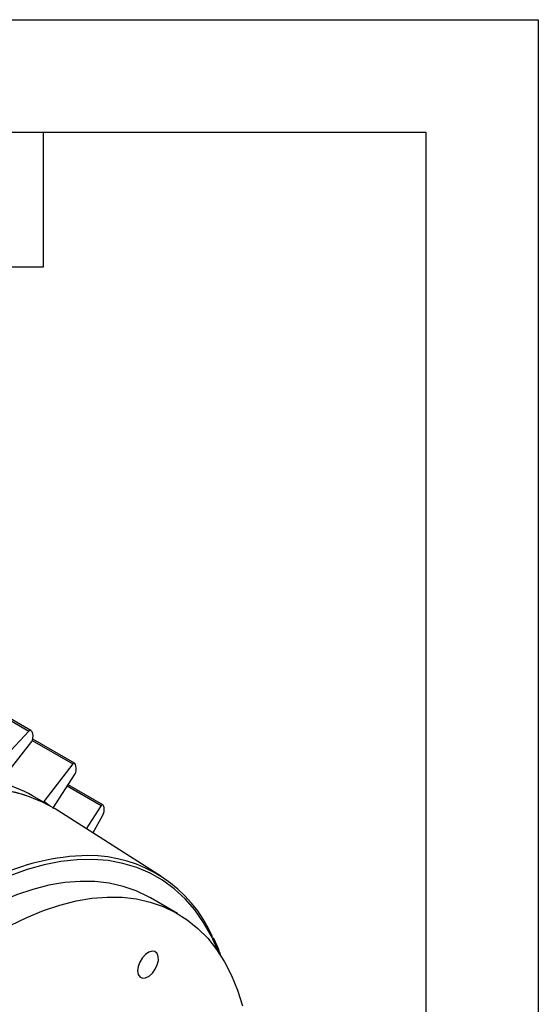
# Model space of a CAD drawing. Header units: inches. Extents: x 0 to 33, y 0 to 25.5.
# Tile 12 of 12: x 29.5 to 33, y 18.9 to 25.5. Entities that reach past the tile are written whole.
import ezdxf

# ---------------------------------------------------------------- set-up
doc = ezdxf.new("R2010")
doc.units = ezdxf.units.IN
doc.header["$LTSCALE"] = 3
doc.header["$MEASUREMENT"] = 0
doc.layers.add('TEXT', color=140, linetype='Continuous', lineweight=25)

msp = doc.modelspace()

# ---------------------------------------------------------------- linework, layer by layer
at = {"color": 7, "linetype": 'Continuous'}
for p, q in [((0.0003, 25.5003), (33.0003, 25.5003)), ((33.0003, 25.5003), (33.0003, 0.0003))]:
    msp.add_line(p, q, dxfattribs=at)
for p, q in [((29.6155, 20.7546), (29.2828, 20.9466)), ((29.2828, 20.9356), (29.6017, 20.7515)), ((29.406, 20.4086), (29.6212, 20.6824)), ((29.6241, 20.6881), (29.8941, 20.5322)), ((29.906, 20.5363), (29.6273, 20.6972)), ((29.8941, 20.5322), (29.7014, 20.2823)), ((29.7609, 20.235), (29.9093, 20.4655)), ((29.8575, 20.3851), (30.0847, 20.254)), ((30.0951, 20.2589), (29.8627, 20.3931)), ((29.7452, 20.2503), (29.6255, 20.3194)), ((30.0847, 20.254), (29.983, 20.1)), ((30.4809, 19.7835), (29.7764, 20.2314)), ((30.0284, 20.0711), (30.0955, 20.1898)), ((30.5933, 19.5334), (30.4123, 19.6378))]:
    msp.add_line(p, q)
at = {"flags": 128}
for points in [[(29.6017, 20.7515), (29.4522, 20.5904), (29.2915, 20.4326)], [(29.6212, 20.6824), (29.6261, 20.6919), (29.6289, 20.7042), (29.6295, 20.7189), (29.6275, 20.7338), (29.6231, 20.7458), (29.6175, 20.7531), (29.6118, 20.756), (29.6062, 20.7551), (29.6017, 20.7515)], [(29.9093, 20.4655), (29.9138, 20.4758), (29.9165, 20.4889), (29.9172, 20.504), (29.9156, 20.5182), (29.9121, 20.5288), (29.9078, 20.535), (29.9032, 20.5374), (29.8984, 20.5363), (29.8941, 20.5322)], [(29.6993, 20.2768), (29.6995, 20.2792), (29.7014, 20.2823)], [(30.0955, 20.1898), (30.0998, 20.2004), (30.1027, 20.214), (30.1037, 20.2289), (30.1027, 20.2422), (30.1002, 20.2518), (30.0969, 20.2575), (30.0931, 20.2597), (30.0889, 20.2586), (30.0847, 20.254)], [(30.8662, 19.2765), (30.8636, 19.2828), (30.8189, 19.3823), (30.7671, 19.4739), (30.7084, 19.5574), (30.6432, 19.6323), (30.5716, 19.6984), (30.494, 19.7552), (30.4108, 19.8027), (30.3223, 19.8405), (30.2289, 19.8686), (30.1309, 19.8867), (30.029, 19.8949), (29.9234, 19.893), (29.8146, 19.8811), (29.7032, 19.8592), (29.5896, 19.8274), (29.4743, 19.786), (29.3578, 19.7349)], [(30.4123, 19.6378), (30.3992, 19.6453), (30.3168, 19.6847), (30.2296, 19.7148), (30.1379, 19.7354), (30.0422, 19.7465), (29.9428, 19.7479), (29.8403, 19.7397), (29.7351, 19.7219), (29.6276, 19.6946), (29.5183, 19.6579), (29.4078, 19.612), (29.2964, 19.557), (29.1848, 19.4933), (29.0734, 19.4211), (28.9627, 19.3407), (28.8531, 19.2525), (28.7453, 19.1569), (28.6397, 19.0543), (28.5367, 18.9452), (28.4367, 18.83)], [(29.4774, 19.4526), (29.5887, 19.5075), (29.6993, 19.5534), (29.8085, 19.5901), (29.916, 19.6174), (30.0213, 19.6352), (30.1238, 19.6434), (30.2231, 19.642), (30.3189, 19.631), (30.4105, 19.6103), (30.4978, 19.5802), (30.5801, 19.5408), (30.6573, 19.4922), (30.7289, 19.4346), (30.7946, 19.3684), (30.8541, 19.2937), (30.9072, 19.211), (30.9537, 19.1205), (30.9932, 19.0228), (31.0257, 18.9182)], [(30.3785, 19.2596), (30.3576, 19.2366), (30.341, 19.2088), (30.3304, 19.1792), (30.3269, 19.1511), (30.331, 19.1274), (30.3422, 19.1108), (30.3593, 19.103), (30.3804, 19.1049), (30.4032, 19.1163), (30.4253, 19.1359), (30.4443, 19.1616), (30.4582, 19.1907), (30.4653, 19.22), (30.465, 19.2462), (30.4573, 19.2667), (30.4429, 19.2791), (30.4236, 19.282), (30.4013, 19.2753), (30.3785, 19.2596)]]:
    msp.add_lwpolyline(points, dxfattribs=at)
for centre, radius, start, end in [((29.1902, 19.563), 0.8727, 60.0823, 75.6859), ((29.2642, 19.371), 1.0013, 59.23358, 102.60529), ((29.2639, 19.3692), 1.003, 59.27355, 102.5226), ((29.19, 19.5767), 0.8714, 51.0977, 54.06626), ((30.018, 18.4365), 1.484, 90.88723, 116.23518), ((29.9996, 19.0176), 0.9027, 23.56708, 90.28523), ((30.133, 19.0152), 0.7852, 17.50473, 27.05945)]:
    msp.add_arc(centre, radius, start, end)
at = {"layer": 'TEXT'}
for p, q in [((0.75, 24.75), (32.25, 24.75)), ((29.7, 23.85), (29.7, 24.75)), ((32.25, 24.75), (32.25, 0.75)), ((28.8, 23.85), (29.7, 23.85))]:
    msp.add_line(p, q, dxfattribs=at)

doc.saveas('drawing.dxf')
